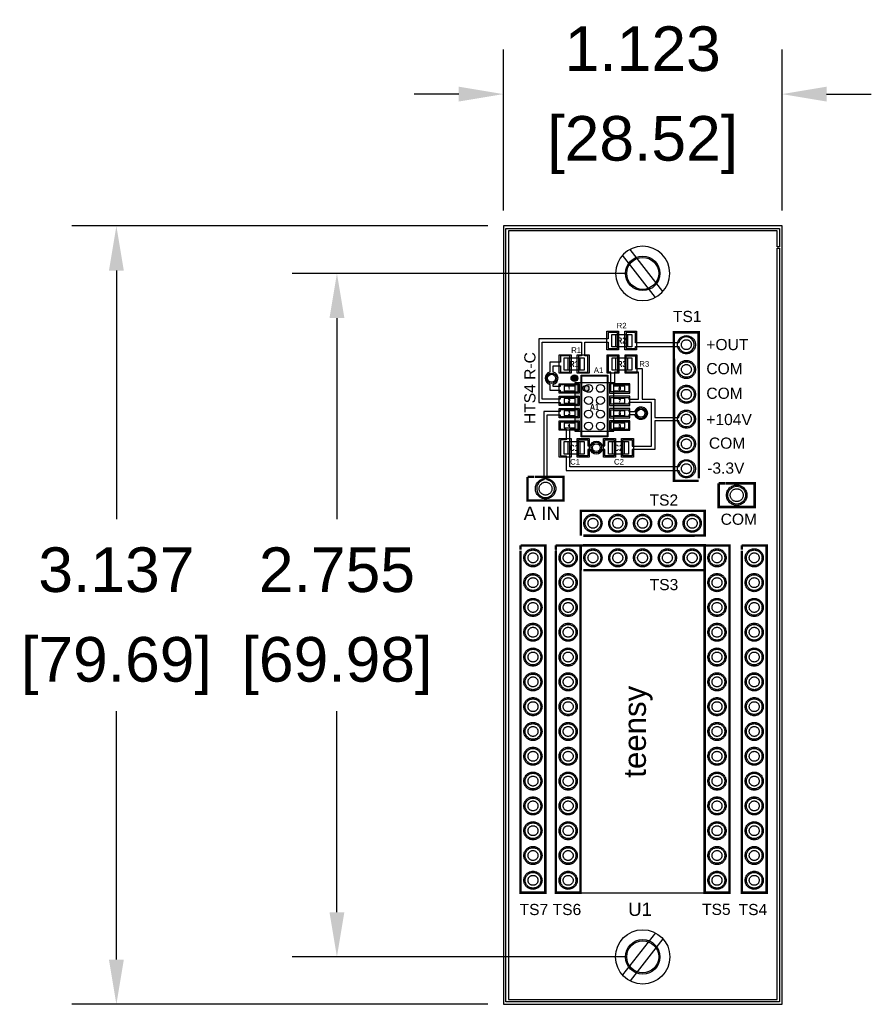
# Model space of a CAD drawing. Header units: inches. Extents: x -1.95 to 1.48, y 0 to 3.97.
import ezdxf
from ezdxf.enums import TextEntityAlignment as Align

# ---------------------------------------------------------------- set-up
doc = ezdxf.new("R2010")
doc.units = ezdxf.units.IN
doc.header["$MEASUREMENT"] = 0
doc.linetypes.add('ACAD_ISO02W100', pattern=[15, 12, -3])
for name, color, linetype in [('4-40SCREWHEAD', 7, 'Continuous'), ('ASSY', 7, 'Continuous'), ('BOARD OUTLINE', 7, 'Continuous'), ('DIMENSIONS', 7, 'Continuous'), ('PLATED HOLES', 8, 'Continuous'), ('TOP', 1, 'Continuous'), ('TOPSILK', 7, 'Continuous'), ('TOPSMK', 41, 'Continuous'), ('UNPLATED HOLES', 7, 'Continuous')]:
    doc.layers.add(name, color=color, linetype=linetype)
doc.styles.add('Arial', font='arialbd.ttf')
doc.styles.add('ROMAND', font='ROMAND.SHX', dxfattribs={"height": 0.012})
doc.styles.get("Standard").update_dxf_attribs({"font": 'arial.ttf'})
doc.dimstyles.get("Standard").update_dxf_attribs({"dimtxt": 0.18, "dimasz": 0.18, "dimexe": 0.18, "dimexo": 0.0625, "dimgap": 0.09, "dimtad": 0, "dimtih": 1, "dimtoh": 1, "dimdec": 3, "dimzin": 0, "dimdsep": 46, "dimtxsty": 'Standard', "dimcen": 0.09, "dimadec": 0, "dimazin": 0, "dimtfac": 1, "dimtdec": 3, "dimtofl": 0, "dimtmove": 0, "dimatfit": 3, "dimfxl": 1, "dimtolj": 1, "dimtzin": 0, "dimarcsym": 0})

# ---------------------------------------------------------------- blocks, each defined once
blk = doc.blocks.new('SOIC-08')
at = {"layer": 'ASSY', "linetype": 'Continuous', "ltscale": 5}
h = blk.add_hatch(color=256, dxfattribs=at)
edge = h.paths.add_edge_path()
edge.add_arc((-0.0344, 0.0749), 0.012, 90, 450)
edge = h.paths.add_edge_path()
edge.add_line((-0.0536, 0.097), (-0.0785, 0.097))
edge.add_line((-0.0785, 0.097), (-0.0785, -0.097))
edge.add_line((-0.0785, -0.097), (-0.0536, -0.097))
edge.add_line((-0.0536, -0.097), (-0.0536, 0.097))
at = {"layer": 'ASSY'}
for p, q in [((-0.0785, 0.0845), (-0.122, 0.0845)), ((-0.122, 0.0845), (-0.122, 0.0655)), ((-0.0785, 0.097), (-0.0785, -0.097)), ((0.0785, 0.097), (-0.0785, 0.097)), ((0.0785, -0.097), (0.0785, 0.097)), ((0.122, 0.0845), (0.0785, 0.0845)), ((0.122, 0.0655), (0.122, 0.0845)), ((-0.122, 0.0655), (-0.0785, 0.0655)), ((0.0785, 0.0655), (0.122, 0.0655)), ((-0.0785, 0.0345), (-0.122, 0.0345)), ((-0.122, 0.0345), (-0.122, 0.0155)), ((-0.122, 0.0155), (-0.0785, 0.0155)), ((0.122, 0.0345), (0.0785, 0.0345)), ((0.0785, 0.0155), (0.122, 0.0155)), ((0.122, 0.0155), (0.122, 0.0345)), ((-0.0785, -0.0155), (-0.122, -0.0155)), ((-0.122, -0.0155), (-0.122, -0.0345)), ((-0.122, -0.0345), (-0.0785, -0.0345)), ((0.122, -0.0155), (0.0785, -0.0155)), ((0.0785, -0.0345), (0.122, -0.0345)), ((0.122, -0.0345), (0.122, -0.0155)), ((-0.0785, -0.0655), (-0.122, -0.0655)), ((-0.122, -0.0655), (-0.122, -0.0845)), ((0.122, -0.0655), (0.0785, -0.0655)), ((0.122, -0.0845), (0.122, -0.0655)), ((-0.122, -0.0845), (-0.0785, -0.0845)), ((-0.0785, -0.097), (0.0785, -0.097)), ((0.0785, -0.0845), (0.122, -0.0845))]:
    blk.add_line(p, q, dxfattribs=at)
blk.add_circle((-0.0344, 0.0749), 0.012, dxfattribs=at)
at = {"layer": 'ASSY', "style": 'ROMAND'}
for s, p in [('1', (-0.107, 0.0708)), ('8', (0.0972, 0.0696)), ('2', (-0.107, 0.0198)), ('7', (0.0972, 0.0194)), ('3', (-0.107, -0.0304)), ('6', (0.0972, -0.0306)), ('4', (-0.107, -0.0806)), ('5', (0.0972, -0.0812))]:
    blk.add_text(s, height=0.011, dxfattribs=at).set_placement(p)
at = {"layer": 'ASSY', "linetype": 'Continuous', "ltscale": 5, "style": 'Arial', "width": 0.8, "flags": 1}
for tag, p in [('Value', (0, 0.0491)), ('P/N', (0, -0.0508))]:
    blk.add_attdef(tag, text='', height=0.025, dxfattribs=at).set_placement(p, align=Align.MIDDLE_CENTER)
at = {"layer": 'ASSY', "linetype": 'Continuous', "ltscale": 5, "style": 'Arial', "width": 0.8}
blk.add_attdef('Refdes', text='', height=0.025, dxfattribs=at).set_placement((0, 0), align=Align.MIDDLE_CENTER)
blk = doc.blocks.new('0805')
at = {"layer": 'ASSY', "linetype": 'Continuous', "ltscale": 5}
for p, q in [((-0.025, -0.04), (-0.025, 0.04)), ((-0.025, -0.04), (-0.025, 0.04)), ((-0.025, 0.04), (0.025, 0.04)), ((-0.025, 0.04), (0.025, 0.04)), ((0.025, 0.04), (0.025, -0.04)), ((0.025, 0.04), (0.025, -0.04)), ((-0.025, 0.0242), (0.025, 0.0242)), ((-0.025, 0.0242), (0.025, 0.0242)), ((-0.025, -0.0242), (0.025, -0.0242)), ((-0.025, -0.0242), (0.025, -0.0242)), ((0.025, -0.04), (-0.025, -0.04)), ((0.025, -0.04), (-0.025, -0.04))]:
    blk.add_line(p, q, dxfattribs=at)
at = {"layer": 'ASSY', "linetype": 'Continuous', "ltscale": 5, "style": 'Arial', "width": 0.8, "flags": 1}
for tag, p in [('P/N', (0, 0.0368)), ('VALUE', (0, -0.0361))]:
    blk.add_attdef(tag, text='', height=0.025, dxfattribs=at).set_placement(p, align=Align.MIDDLE_CENTER)
at = {"layer": 'ASSY', "linetype": 'Continuous', "ltscale": 5, "style": 'Arial', "width": 0.8}
blk.add_attdef('REFDES', text='', height=0.025, dxfattribs=at).set_placement((0, 0.0003), align=Align.MIDDLE_CENTER)
blk = doc.blocks.new('4-40SCREWHEAD')
at = {"linetype": 'Continuous', "ltscale": 10}
for p, q in [((0.051, 0.0969), (-0.0817, -0.0729)), ((0.0817, 0.0729), (-0.051, -0.0969))]:
    blk.add_line(p, q, dxfattribs=at)
blk.add_circle((0, 0), 0.1095, dxfattribs=at)
blk = doc.blocks.new('*D4')
at = {"layer": 'DIMENSIONS', "color": 0, "linetype": 'Continuous', "lineweight": -2, "transparency": 16777216}
for p, q in [((0, 3.2), (0, 3.8489)), ((1.123, 3.2), (1.123, 3.8489)), ((-0.18, 3.6689), (-0.36, 3.6689)), ((1.303, 3.6689), (1.483, 3.6689))]:
    blk.add_line(p, q, dxfattribs=at)
at = {"layer": 'DIMENSIONS', "color": 0, "linetype": 'Continuous', "transparency": 16777216}
for points in [[(-0.18, 3.6989), (-0.18, 3.6389), (0, 3.6689)], [(1.303, 3.6989), (1.303, 3.6389), (1.123, 3.6689)]]:
    blk.add_solid(points, dxfattribs=at)
at = {"layer": 'DIMENSIONS', "color": 0, "linetype": 'Continuous', "lineweight": -3, "transparency": 16777216, "char_height": 0.18, "attachment_point": 5}
for s, insert in [('\\A1;1.123', (0.5615, 3.8508)), ('\\A1;[28.52]', (0.5615, 3.4635))]:
    blk.add_mtext(s, dxfattribs=dict(at, insert=insert))
blk = doc.blocks.new('*D5')
at = {"layer": 'DIMENSIONS', "color": 0, "linetype": 'Continuous', "lineweight": -2, "transparency": 16777216}
for p, q in [((-0.0625, 3.1375), (-1.74, 3.1375)), ((-1.56, 2.9575), (-1.56, 1.956)), ((-1.56, 0.18), (-1.56, 1.1814)), ((-0.0625, 0), (-1.74, 0))]:
    blk.add_line(p, q, dxfattribs=at)
at = {"layer": 'DIMENSIONS', "color": 0, "linetype": 'Continuous', "transparency": 16777216}
for points in [[(-1.59, 2.9575), (-1.53, 2.9575), (-1.56, 3.1375)], [(-1.59, 0.18), (-1.53, 0.18), (-1.56, 0)]]:
    blk.add_solid(points, dxfattribs=at)
at = {"layer": 'DIMENSIONS', "color": 0, "linetype": 'Continuous', "lineweight": -3, "transparency": 16777216, "char_height": 0.18, "attachment_point": 5}
for s, insert in [('\\A1;3.137', (-1.56, 1.7507)), ('\\A1;[79.69]', (-1.56, 1.3634))]:
    blk.add_mtext(s, dxfattribs=dict(at, insert=insert))
blk = doc.blocks.new('*D6')
at = {"layer": 'DIMENSIONS', "color": 0, "linetype": 'Continuous', "lineweight": -2, "transparency": 16777216}
for p, q in [((0.499, 2.9463), (-0.851, 2.9463)), ((-0.671, 2.7663), (-0.671, 1.956)), ((-0.671, 0.3712), (-0.671, 1.1815)), ((0.499, 0.1912), (-0.851, 0.1912))]:
    blk.add_line(p, q, dxfattribs=at)
at = {"layer": 'DIMENSIONS', "color": 0, "linetype": 'Continuous', "transparency": 16777216}
for points in [[(-0.701, 2.7663), (-0.641, 2.7663), (-0.671, 2.9463)], [(-0.701, 0.3712), (-0.641, 0.3712), (-0.671, 0.1912)]]:
    blk.add_solid(points, dxfattribs=at)
at = {"layer": 'DIMENSIONS', "color": 0, "linetype": 'Continuous', "lineweight": -3, "transparency": 16777216, "char_height": 0.18, "attachment_point": 5}
for s, insert in [('\\A1;2.755', (-0.671, 1.7506)), ('\\A1;[69.98]', (-0.671, 1.3634))]:
    blk.add_mtext(s, dxfattribs=dict(at, insert=insert))

msp = doc.modelspace()

# ---------------------------------------------------------------- hatches: boundary and pattern name
at = {"layer": 'TOPSILK', "linetype": 'Continuous', "lineweight": -3}
h = msp.add_hatch(color=256, dxfattribs=at)
h.dxf.hatch_style = 1
edge = h.paths.add_edge_path()
edge.add_arc((0.2861, 2.5243), 0.0134, 0, 360)

# ---------------------------------------------------------------- linework, layer by layer
at = {"linetype": 'Continuous', "lineweight": -3}
msp.add_lwpolyline([(0.911, 1.8498), (0.211, 1.8498), (0.211, 0.4498), (0.911, 0.4498)], close=True, dxfattribs=at)
at = {"layer": 'BOARD OUTLINE', "linetype": 'Continuous', "lineweight": -3}
msp.add_lwpolyline([(1.123, 3.1375), (0, 3.1375), (0, 0), (1.123, 0)], close=True, dxfattribs=at)
at = {"layer": 'PLATED HOLES', "linetype": 'ACAD_ISO02W100'}
for centre in [(0.7376, 2.6589), (0.7376, 2.5589), (0.7376, 2.4589), (0.7376, 2.3589), (0.7376, 2.2589), (0.7376, 2.1589), (0.361, 1.939), (0.461, 1.939), (0.561, 1.939), (0.661, 1.939), (0.761, 1.939), (0.1192, 1.7998), (0.261, 1.7998), (0.361, 1.7998), (0.461, 1.7998), (0.561, 1.7998), (0.661, 1.7998), (0.761, 1.7998), (0.861, 1.7998), (1.011, 1.7998), (0.1192, 1.6998), (0.261, 1.6998), (0.861, 1.6998), (1.011, 1.6998), (0.1192, 1.5998), (0.261, 1.5998), (0.861, 1.5998), (1.011, 1.5998), (0.1192, 1.4998), (0.261, 1.4998), (0.861, 1.4998), (1.011, 1.4998), (0.1192, 1.3998), (0.261, 1.3998), (0.861, 1.3998), (1.011, 1.3998), (0.1192, 1.2998), (0.261, 1.2998), (0.861, 1.2998), (1.011, 1.2998), (0.1192, 1.1998), (0.261, 1.1998), (0.861, 1.1998), (1.011, 1.1998), (0.1192, 1.0998), (0.261, 1.0998), (0.861, 1.0998), (1.011, 1.0998), (0.1192, 0.9998), (0.261, 0.9998), (0.861, 0.9998), (1.011, 0.9998), (0.1192, 0.8998), (0.261, 0.8998), (0.861, 0.8998), (1.011, 0.8998), (0.1192, 0.7998), (0.261, 0.7998), (0.861, 0.7998), (1.011, 0.7998), (0.1192, 0.6998), (0.261, 0.6998), (0.861, 0.6998), (1.011, 0.6998), (0.1192, 0.5998), (0.261, 0.5998), (0.861, 0.5998), (1.011, 0.5998), (0.1192, 0.4998), (0.261, 0.4998), (0.861, 0.4998), (1.011, 0.4998)]:
    msp.add_circle(centre, 0.02, dxfattribs=at)
at = {"layer": 'PLATED HOLES'}
for centre in [(0.1941, 2.5237), (0.3434, 2.4829), (0.3909, 2.4829), (0.3434, 2.4341), (0.3909, 2.4341), (0.3434, 2.3791), (0.3909, 2.3791), (0.5543, 2.3827), (0.3434, 2.3309), (0.3909, 2.3309), (0.3746, 2.2438)]:
    msp.add_circle(centre, 0.016, dxfattribs=at)
at = {"layer": 'PLATED HOLES', "linetype": 'ACAD_ISO02W100', "lineweight": 25}
for centre in [(0.17, 2.0786), (0.9404, 2.0523)]:
    msp.add_circle(centre, 0.026, dxfattribs=at)
at = {"layer": 'TOP', "linetype": 'Continuous', "lineweight": -3}
for points in [[(0.301, 2.4465), (0.2293, 2.4465), (0.2293, 2.4397), (0.1564, 2.4397), (0.1564, 2.6686), (0.3144, 2.6686), (0.3144, 2.6135), (0.3026, 2.6135), (0.3026, 2.5485), (0.3401, 2.5485), (0.3401, 2.6135), (0.3284, 2.6135), (0.3284, 2.6686), (0.4221, 2.6686), (0.4221, 2.6431), (0.4596, 2.6431), (0.4596, 2.7081), (0.4221, 2.7081), (0.4221, 2.6826), (0.1424, 2.6826), (0.1424, 2.4257), (0.2293, 2.4257), (0.2293, 2.4189), (0.301, 2.4189)], [(0.316, 2.5335), (0.4183, 2.5335), (0.4183, 2.29), (0.316, 2.29)]]:
    msp.add_lwpolyline(points, close=True, dxfattribs=at)
for points in [[(0.7069, 2.6659), (0.5321, 2.6659), (0.5321, 2.7081), (0.4946, 2.7081), (0.4946, 2.6431), (0.5321, 2.6431), (0.5321, 2.6519), (0.7069, 2.6519, 8.887482)], [(0.1871, 2.4986), (0.1871, 2.4757), (0.2293, 2.4757), (0.2293, 2.4689), (0.301, 2.4689), (0.301, 2.4965), (0.2293, 2.4965), (0.2293, 2.4897), (0.2011, 2.4897), (0.2011, 2.4986, 0.758787), (0.2011, 2.5487), (0.2011, 2.574), (0.2301, 2.574), (0.2301, 2.5485), (0.2676, 2.5485), (0.2676, 2.6135), (0.2301, 2.6135), (0.2301, 2.588), (0.1871, 2.588), (0.1871, 2.5487, 0.758787)], [(0.7069, 2.3659, -8.887482), (0.7069, 2.3519), (0.6103, 2.3519), (0.6103, 2.236), (0.5191, 2.236), (0.5191, 2.2105), (0.4816, 2.2105), (0.4816, 2.2755), (0.5191, 2.2755), (0.5191, 2.25), (0.5963, 2.25), (0.5963, 2.4255), (0.505, 2.4255), (0.505, 2.4189), (0.4333, 2.4189), (0.4333, 2.4465), (0.505, 2.4465), (0.505, 2.4395), (0.5448, 2.4395), (0.5448, 2.5485), (0.4955, 2.5485), (0.4955, 2.6135), (0.533, 2.6135), (0.533, 2.5625), (0.5588, 2.5625), (0.5588, 2.4395), (0.6103, 2.4395), (0.6103, 2.3659)], [(0.177, 2.1139), (0.177, 2.3757), (0.2293, 2.3757), (0.2293, 2.3689), (0.301, 2.3689), (0.301, 2.3965), (0.2293, 2.3965), (0.2293, 2.3897), (0.163, 2.3897), (0.163, 2.1139, 10.187555)], [(0.5293, 2.3897, -7.291424), (0.5293, 2.3757), (0.505, 2.3757), (0.505, 2.3689), (0.4333, 2.3689), (0.4333, 2.3965), (0.505, 2.3965), (0.505, 2.3897)], [(0.7069, 2.1519, 8.887482), (0.7069, 2.1659), (0.2676, 2.1659), (0.2676, 2.3189), (0.301, 2.3189), (0.301, 2.3465), (0.2293, 2.3465), (0.2293, 2.3189), (0.2536, 2.3189), (0.2536, 2.2755), (0.2301, 2.2755), (0.2301, 2.2105), (0.2536, 2.2105), (0.2536, 2.1519)], [(0.3496, 2.2508, -0.758787), (0.3997, 2.2508), (0.4091, 2.2508), (0.4091, 2.2755), (0.4466, 2.2755), (0.4466, 2.2105), (0.4091, 2.2105), (0.4091, 2.2368), (0.3997, 2.2368, -0.758787), (0.3496, 2.2368), (0.3401, 2.2368), (0.3401, 2.2105), (0.3026, 2.2105), (0.3026, 2.2755), (0.3401, 2.2755), (0.3401, 2.2508)]]:
    msp.add_lwpolyline(points, format="xyb", close=True, dxfattribs=at)
at = {"layer": 'TOP', "linetype": 'Continuous', "ltscale": 5}
msp.add_lwpolyline([(0.4333, 2.4689), (0.4333, 2.5485), (0.423, 2.5485), (0.423, 2.6135), (0.4605, 2.6135), (0.4605, 2.5485), (0.4473, 2.5485), (0.4473, 2.4965), (0.505, 2.4965), (0.505, 2.4689)], close=True, dxfattribs=at)
at = {"layer": 'TOP'}
msp.add_lwpolyline([(0.505, 2.3189), (0.505, 2.3465), (0.4333, 2.3465), (0.4333, 2.3189)], close=True, dxfattribs=at)
at = {"layer": 'TOP', "linetype": 'ACAD_ISO02W100'}
for centre in [(0.7376, 2.5589), (0.7376, 2.4589), (0.7376, 2.2589), (0.361, 1.939), (0.461, 1.939), (0.561, 1.939), (0.661, 1.939), (0.761, 1.939), (0.1192, 1.7998), (0.261, 1.7998), (0.361, 1.7998), (0.461, 1.7998), (0.561, 1.7998), (0.661, 1.7998), (0.761, 1.7998), (0.861, 1.7998), (1.011, 1.7998), (0.1192, 1.6998), (0.261, 1.6998), (0.861, 1.6998), (1.011, 1.6998), (0.1192, 1.5998), (0.261, 1.5998), (0.861, 1.5998), (1.011, 1.5998), (0.1192, 1.4998), (0.261, 1.4998), (0.861, 1.4998), (1.011, 1.4998), (0.1192, 1.3998), (0.261, 1.3998), (0.861, 1.3998), (1.011, 1.3998), (0.1192, 1.2998), (0.261, 1.2998), (0.861, 1.2998), (1.011, 1.2998), (0.1192, 1.1998), (0.261, 1.1998), (0.861, 1.1998), (1.011, 1.1998), (0.1192, 1.0998), (0.261, 1.0998), (0.861, 1.0998), (1.011, 1.0998), (0.1192, 0.9998), (0.261, 0.9998), (0.861, 0.9998), (1.011, 0.9998), (0.1192, 0.8998), (0.261, 0.8998), (0.861, 0.8998), (1.011, 0.8998), (0.1192, 0.7998), (0.261, 0.7998), (0.861, 0.7998), (1.011, 0.7998), (0.1192, 0.6998), (0.261, 0.6998), (0.861, 0.6998), (1.011, 0.6998), (0.1192, 0.5998), (0.261, 0.5998), (0.861, 0.5998), (1.011, 0.5998), (0.1192, 0.4998), (0.261, 0.4998), (0.861, 0.4998), (1.011, 0.4998)]:
    msp.add_circle(centre, 0.0315, dxfattribs=at)
at = {"layer": 'TOP', "linetype": 'Continuous', "lineweight": -3}
msp.add_circle((0.9404, 2.0523), 0.036, dxfattribs=at)
at = {"layer": 'TOPSILK', "linetype": 'ACAD_ISO02W100', "const_width": 0.01}
for points in [[(0.7876, 2.1101), (0.6876, 2.1101), (0.6873, 2.7089), (0.7873, 2.7089), (0.7876, 2.1203)], [(0.3121, 1.889), (0.3121, 1.989), (0.811, 1.9894), (0.811, 1.8894), (0.3223, 1.889)], [(0.0692, 1.8498), (0.1692, 1.8498), (0.1692, 0.4498), (0.0692, 0.4498), (0.0692, 1.8286)], [(0.0692, 1.8327), (0.0692, 1.8498)], [(0.211, 1.8498), (0.311, 1.8498), (0.311, 0.4498), (0.211, 0.4498), (0.211, 1.8286)], [(0.211, 1.8327), (0.211, 1.8498)], [(0.3121, 1.7498), (0.3121, 1.8498), (0.811, 1.8502), (0.811, 1.7502), (0.3223, 1.7498)], [(0.811, 1.8498), (0.911, 1.8498), (0.911, 0.4498), (0.811, 0.4498), (0.811, 1.8286)], [(0.811, 1.8327), (0.811, 1.8498)], [(0.911, 1.8327), (0.911, 1.8498)], [(0.961, 1.8498), (1.061, 1.8498), (1.061, 0.4498), (0.961, 0.4498), (0.961, 1.8286)], [(0.961, 1.8327), (0.961, 1.8498)]]:
    msp.add_lwpolyline(points, dxfattribs=at)
at = {"layer": 'TOPSILK', "linetype": 'ACAD_ISO02W100', "lineweight": 25, "const_width": 0.01}
for points in [[(0.0975, 2.1261), (0.1251, 2.1261)], [(0.1275, 2.1261), (0.2425, 2.1261), (0.2425, 2.0311), (0.0975, 2.0311), (0.0975, 2.1261)], [(0.8679, 2.0998), (0.8955, 2.0998)], [(0.8979, 2.0998), (1.0129, 2.0998), (1.0129, 2.0048), (0.8679, 2.0048), (0.8679, 2.0998)]]:
    msp.add_lwpolyline(points, dxfattribs=at)
at = {"layer": 'TOPSILK', "linetype": 'Continuous', "lineweight": -3}
msp.add_circle((0.2861, 2.5243), 0.0134, dxfattribs=at)
at = {"layer": 'TOPSMK', "linetype": 'Continuous', "lineweight": -3}
for points in [[(1.113, 0.01), (0.01, 0.01), (0.01, 3.1275), (1.113, 3.1275), (1.113, 3.0534), (1.103, 3.0534), (1.103, 3.1175), (0.02, 3.1175), (0.02, 0.02), (1.103, 0.02), (1.103, 3.0484), (1.113, 3.0484)], [(0.313, 2.5366), (0.4213, 2.5366), (0.4213, 2.287), (0.313, 2.287)]]:
    msp.add_lwpolyline(points, close=True, dxfattribs=at)
at = {"layer": 'TOPSMK', "linetype": 'Continuous', "ltscale": 5}
for points in [[(0.4171, 2.6381), (0.4171, 2.7131), (0.4646, 2.7131), (0.4646, 2.6381)], [(0.5371, 2.6381), (0.4896, 2.6381), (0.4896, 2.7131), (0.5371, 2.7131)], [(0.2251, 2.5435), (0.2251, 2.6185), (0.2726, 2.6185), (0.2726, 2.5435)], [(0.3451, 2.5435), (0.2976, 2.5435), (0.2976, 2.6185), (0.3451, 2.6185)], [(0.418, 2.5435), (0.418, 2.6185), (0.4655, 2.6185), (0.4655, 2.5435)], [(0.538, 2.5435), (0.4905, 2.5435), (0.4905, 2.6185), (0.538, 2.6185)], [(0.306, 2.4515), (0.306, 2.4139), (0.2243, 2.4139), (0.2243, 2.4515)], [(0.4283, 2.4515), (0.4283, 2.4139), (0.51, 2.4139), (0.51, 2.4515)], [(0.306, 2.4015), (0.306, 2.3639), (0.2243, 2.3639), (0.2243, 2.4015)], [(0.4283, 2.4015), (0.4283, 2.3639), (0.51, 2.3639), (0.51, 2.4015)], [(0.306, 2.3515), (0.306, 2.3139), (0.2243, 2.3139), (0.2243, 2.3515)], [(0.4283, 2.3515), (0.4283, 2.3139), (0.51, 2.3139), (0.51, 2.3515)], [(0.2251, 2.206), (0.2251, 2.281), (0.2726, 2.281), (0.2726, 2.206)], [(0.3451, 2.206), (0.2976, 2.206), (0.2976, 2.281), (0.3451, 2.281)], [(0.4041, 2.206), (0.4041, 2.281), (0.4516, 2.281), (0.4516, 2.206)], [(0.5241, 2.206), (0.4766, 2.206), (0.4766, 2.281), (0.5241, 2.281)]]:
    msp.add_lwpolyline(points, close=True, dxfattribs=at)
at = {"layer": 'TOPSMK'}
for points in [[(0.306, 2.4639), (0.2243, 2.4639), (0.2243, 2.5015), (0.306, 2.5015)], [(0.4283, 2.4639), (0.51, 2.4639), (0.51, 2.5015), (0.4283, 2.5015)]]:
    msp.add_lwpolyline(points, close=True, dxfattribs=at)
at = {"layer": 'TOPSMK', "linetype": 'Continuous', "ltscale": 5}
for centre in [(0.5615, 2.9463), (0.5615, 0.1912)]:
    msp.add_circle(centre, 0.0695, dxfattribs=at)
at = {"layer": 'TOPSMK', "linetype": 'ACAD_ISO02W100'}
for centre in [(0.7376, 2.6589), (0.7376, 2.5589), (0.7376, 2.4589), (0.7376, 2.3589), (0.7376, 2.2589), (0.7376, 2.1589), (0.361, 1.939), (0.461, 1.939), (0.561, 1.939), (0.661, 1.939), (0.761, 1.939), (0.1192, 1.7998), (0.261, 1.7998), (0.361, 1.7998), (0.461, 1.7998), (0.561, 1.7998), (0.661, 1.7998), (0.761, 1.7998), (0.861, 1.7998), (1.011, 1.7998), (0.1192, 1.6998), (0.261, 1.6998), (0.861, 1.6998), (1.011, 1.6998), (0.1192, 1.5998), (0.261, 1.5998), (0.861, 1.5998), (1.011, 1.5998), (0.1192, 1.4998), (0.261, 1.4998), (0.861, 1.4998), (1.011, 1.4998), (0.1192, 1.3998), (0.261, 1.3998), (0.861, 1.3998), (1.011, 1.3998), (0.1192, 1.2998), (0.261, 1.2998), (0.861, 1.2998), (1.011, 1.2998), (0.1192, 1.1998), (0.261, 1.1998), (0.861, 1.1998), (1.011, 1.1998), (0.1192, 1.0998), (0.261, 1.0998), (0.861, 1.0998), (1.011, 1.0998), (0.1192, 0.9998), (0.261, 0.9998), (0.861, 0.9998), (1.011, 0.9998), (0.1192, 0.8998), (0.261, 0.8998), (0.861, 0.8998), (1.011, 0.8998), (0.1192, 0.7998), (0.261, 0.7998), (0.861, 0.7998), (1.011, 0.7998), (0.1192, 0.6998), (0.261, 0.6998), (0.861, 0.6998), (1.011, 0.6998), (0.1192, 0.5998), (0.261, 0.5998), (0.861, 0.5998), (1.011, 0.5998), (0.1192, 0.4998), (0.261, 0.4998), (0.861, 0.4998), (1.011, 0.4998)]:
    msp.add_circle(centre, 0.0365, dxfattribs=at)
at = {"layer": 'TOPSMK'}
for centre in [(0.1941, 2.5237), (0.5543, 2.3827), (0.3746, 2.2443)]:
    msp.add_circle(centre, 0.021, dxfattribs=at)
at = {"layer": 'TOPSMK', "linetype": 'ACAD_ISO02W100', "lineweight": 25}
for centre in [(0.17, 2.0786), (0.9404, 2.0523)]:
    msp.add_circle(centre, 0.041, dxfattribs=at)
at = {"layer": 'UNPLATED HOLES', "linetype": 'Continuous', "ltscale": 5}
for centre in [(0.5615, 2.9463), (0.5615, 0.1912)]:
    msp.add_circle(centre, 0.0645, dxfattribs=at)

# ---------------------------------------------------------------- block references
ref = msp.add_blockref('0805', (0.4771, 2.6756), dxfattribs=dict(rotation=90))
ref.add_attrib('REFDES', 'R2', dxfattribs={"layer": 'ASSY', "linetype": 'Continuous', "ltscale": 5, "height": 0.025, "style": 'Arial', "width": 0.8}).set_placement((0.4768, 2.6756), align=Align.MIDDLE_CENTER)
ref = msp.add_blockref('0805', (0.2851, 2.581), dxfattribs=dict(rotation=90))
ref.add_attrib('REFDES', 'R1', dxfattribs={"layer": 'ASSY', "linetype": 'Continuous', "ltscale": 5, "height": 0.025, "style": 'Arial', "width": 0.8}).set_placement((0.2848, 2.581), align=Align.MIDDLE_CENTER)
ref = msp.add_blockref('0805', (0.478, 2.581), dxfattribs=dict(rotation=90))
ref.add_attrib('REFDES', 'R3', dxfattribs={"layer": 'ASSY', "linetype": 'Continuous', "ltscale": 5, "height": 0.025, "style": 'Arial', "width": 0.8}).set_placement((0.4777, 2.581), align=Align.MIDDLE_CENTER)
msp.add_blockref('SOIC-08', (0.3671, 2.4077)).add_auto_attribs({'Refdes': 'A1'})
ref = msp.add_blockref('0805', (0.2851, 2.243), dxfattribs=dict(rotation=90))
ref.add_attrib('REFDES', 'C1', dxfattribs={"layer": 'ASSY', "linetype": 'Continuous', "ltscale": 5, "height": 0.025, "style": 'Arial', "width": 0.8}).set_placement((0.2848, 2.243), align=Align.MIDDLE_CENTER)
ref = msp.add_blockref('0805', (0.4641, 2.243), dxfattribs=dict(rotation=90))
ref.add_attrib('REFDES', 'C2', dxfattribs={"layer": 'ASSY', "linetype": 'Continuous', "ltscale": 5, "height": 0.025, "style": 'Arial', "width": 0.8}).set_placement((0.4638, 2.243), align=Align.MIDDLE_CENTER)
at = {"layer": '4-40SCREWHEAD', "linetype": 'Continuous', "ltscale": 5, "xscale": -1, "rotation": 180}
msp.add_blockref('4-40SCREWHEAD', (0.5615, 2.9463), dxfattribs=at)
at = {"layer": '4-40SCREWHEAD', "linetype": 'Continuous', "ltscale": 5}
msp.add_blockref('4-40SCREWHEAD', (0.5615, 0.1912), dxfattribs=at)

# ---------------------------------------------------------------- texts
msp.add_text('teensy', height=0.09, rotation=90).set_placement((0.5744, 0.9134))
at = {"layer": 'TOPSILK'}
for s, height, p in [('TS1', 0.045, (0.6834, 2.7502)), ('R2', 0.0225, (0.4565, 2.7244)), ('+OUT', 0.045, (0.818, 2.6369)), ('R1', 0.0225, (0.2732, 2.626)), ('R3', 0.0225, (0.5476, 2.5702)), ('COM', 0.045, (0.818, 2.54)), ('A1', 0.0225, (0.3643, 2.5447)), ('COM', 0.045, (0.818, 2.4406)), ('+104V', 0.045, (0.818, 2.3349)), ('COM', 0.045, (0.8283, 2.2396)), ('C1', 0.0225, (0.2688, 2.1756)), ('C2', 0.0225, (0.4458, 2.1756)), ('-3.3V', 0.045, (0.8214, 2.139)), ('TS2', 0.045, (0.5891, 2.0102)), ('A IN', 0.054, (0.0817, 1.9523)), ('COM', 0.045, (0.8757, 1.9329)), ('TS3', 0.045, (0.5896, 1.6693)), ('TS7', 0.045, (0.0654, 0.3597)), ('TS6', 0.045, (0.1985, 0.3598)), ('U1', 0.054, (0.5028, 0.3562)), ('TS5', 0.045, (0.8006, 0.3602)), ('TS4', 0.045, (0.9482, 0.3596))]:
    msp.add_text(s, height=height, dxfattribs=at).set_placement(p)
msp.add_text('HTS4 R-C', height=0.045, rotation=90, dxfattribs=at).set_placement((0.1292, 2.339))

# ---------------------------------------------------------------- dimensions: what is measured, and where the dimension line sits
at = {"layer": 'DIMENSIONS', "linetype": 'Continuous', "lineweight": -3}
dim = msp.add_linear_dim(base=(1.123, 3.6689), p1=(0, 3.1375), p2=(1.123, 3.1375), dimstyle='Standard', override={"dimpost": '\\X'}, dxfattribs=at)
dim.commit()
dim.dimension.update_dxf_attribs({"geometry": '*D4', "text_midpoint": (0.5615, 3.6689)})
for base, p1, p2, picture, middle in [((-1.56, 0), (0, 3.13745), (0, 0), '*D5', (-1.56, 1.56873)), ((-0.671, 0.1912), (0.5615, 2.9463), (0.5615, 0.1912), '*D6', (-0.671, 1.5687))]:
    dim = msp.add_linear_dim(base=base, p1=p1, p2=p2, angle=90, dimstyle='Standard', override={"dimpost": '\\X'}, dxfattribs=at)
    dim.commit()
    dim.dimension.update_dxf_attribs({"geometry": picture, "text_midpoint": middle})

doc.saveas('drawing.dxf')
